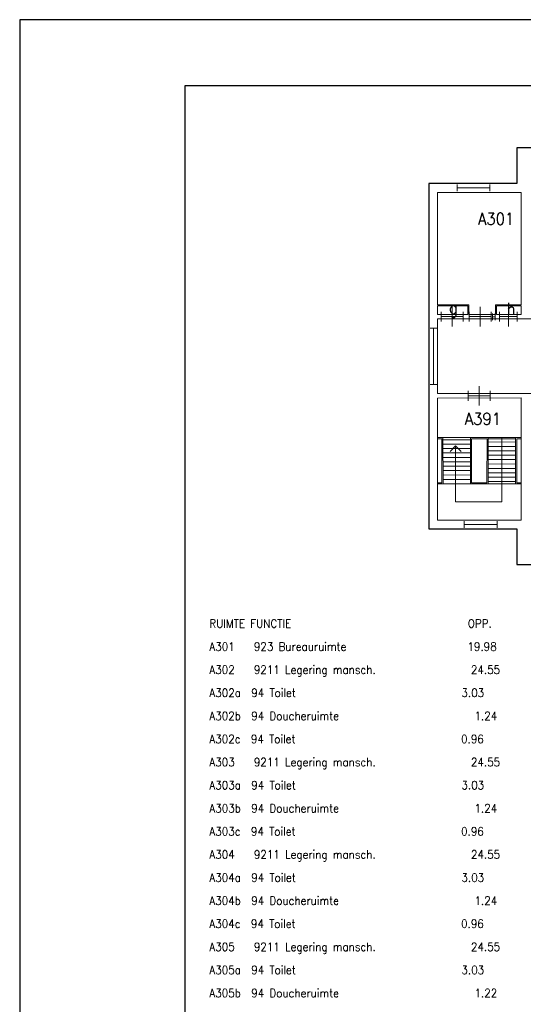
# Model space of a CAD drawing. Header units: metres. Extents: x 150886 to 151012, y 450412 to 450501.
# Tile 2 of 25: x 150886 to 150909, y 450456 to 450501. Entities that reach past the tile are written whole.
import ezdxf
from ezdxf.enums import TextEntityAlignment as Align

# ---------------------------------------------------------------- set-up
doc = ezdxf.new("R2010")
doc.units = ezdxf.units.M
doc.header["$MEASUREMENT"] = 0
for name, color, linetype, lineweight in [('BINNENMUUR', 7, 'Continuous', 0), ('BOUWKUNDE', 7, 'Continuous', 0), ('BUITENMUUR', 7, 'Continuous', 0), ('HULPLIJN', 7, 'Continuous', 0), ('KADER', 7, 'Continuous', 0), ('LABEL', 7, 'Continuous', 0), ('LEGENDA', 7, 'Continuous', 0), ('TRAP', 7, 'Continuous', 0)]:
    doc.layers.add(name, color=color, linetype=linetype, lineweight=lineweight)
doc.styles.add('Style-STANDARD', font='STANDARD.shx')

# ---------------------------------------------------------------- blocks, each defined once
blk = doc.blocks.new('202_149')
at = {"layer": 'BOUWKUNDE', "color": 7, "linetype": 'Continuous', "lineweight": 0}
for p, q in [((0, -0.2), (0, 0.2)), ((0, 0), (0.9, 0)), ((0.45, 0), (0.45, 0.4)), ((0.45, -0.4), (0.45, 0)), ((0.9, -0.2), (0.9, 0.2))]:
    blk.add_line(p, q, dxfattribs=at)
at = {"layer": 'KADER', "color": 7, "linetype": 'Continuous', "lineweight": 0, "style": 'Style-STANDARD', "flags": 1}
for tag in ['soort', 'type']:
    blk.add_attdef(tag, (0, 0), '', height=0.324, rotation=108.1924, dxfattribs=at)
blk = doc.blocks.new('204')
at = {"layer": 'BOUWKUNDE', "color": 7, "linetype": 'Continuous', "lineweight": 0}
for p, q in [((0, -0.101), (0, 0.101)), ((0, 0), (1, 0)), ((1, -0.101), (1, 0.101))]:
    blk.add_line(p, q, dxfattribs=at)
blk = doc.blocks.new('202_150')
at = {"layer": 'BOUWKUNDE', "color": 7, "linetype": 'Continuous', "lineweight": 0}
for p, q in [((0, -0.2), (0, 0.2)), ((0, 0), (0.9, 0)), ((0.45, 0), (0.45, 0.4)), ((0.45, -0.4), (0.45, 0)), ((0.9, -0.2), (0.9, 0.2))]:
    blk.add_line(p, q, dxfattribs=at)
at = {"layer": 'KADER', "color": 7, "linetype": 'Continuous', "lineweight": 0, "style": 'Style-STANDARD', "flags": 1}
for tag in ['type', 'soort']:
    blk.add_attdef(tag, (0, 0), '', height=0.324, rotation=288.1924, dxfattribs=at)
blk = doc.blocks.new('202_186')
at = {"layer": 'BOUWKUNDE', "color": 7, "linetype": 'Continuous', "lineweight": 0}
for p, q in [((0, -0.2), (0, 0.2)), ((0, 0), (0.9, 0)), ((0.45, 0), (0.45, 0.4)), ((0.45, -0.4), (0.45, 0)), ((0.9, -0.2), (0.9, 0.2))]:
    blk.add_line(p, q, dxfattribs=at)
at = {"layer": 'KADER', "color": 7, "linetype": 'Continuous', "lineweight": 0, "style": 'Style-STANDARD', "flags": 1}
for tag in ['soort', 'type']:
    blk.add_attdef(tag, (0, 0), '', height=0.324, rotation=108.1924, dxfattribs=at)
blk = doc.blocks.new('202_187')
at = {"layer": 'BOUWKUNDE', "color": 7, "linetype": 'Continuous', "lineweight": 0}
for p, q in [((0.001, -0.2), (0, 0.2)), ((0, 0), (0.72, 0)), ((0.36, 0), (0.361, 0.4)), ((0.36, -0.4), (0.36, 0)), ((0.721, -0.2), (0.72, 0.2))]:
    blk.add_line(p, q, dxfattribs=at)
at = {"layer": 'KADER', "color": 7, "linetype": 'Continuous', "lineweight": 0, "style": 'Style-STANDARD', "flags": 1}
for tag in ['type', 'soort']:
    blk.add_attdef(tag, (0, 0), '', height=0.324, rotation=288.1924, dxfattribs=at)
blk = doc.blocks.new('204_3')
at = {"layer": 'BOUWKUNDE', "color": 7, "linetype": 'Continuous', "lineweight": 0}
for p, q in [((0, -0.15), (0, 0.151)), ((0, 0), (0.116, 0.001)), ((0.116, -0.15), (0.116, 0.15))]:
    blk.add_line(p, q, dxfattribs=at)
blk = doc.blocks.new('204_4')
at = {"layer": 'BOUWKUNDE', "color": 7, "linetype": 'Continuous', "lineweight": 0}
for p, q in [((0, -0.059), (0, 0.059)), ((0, 0), (1, 0)), ((1, -0.059), (1, 0.059))]:
    blk.add_line(p, q, dxfattribs=at)
blk = doc.blocks.new('DDELEG')
at = {"layer": 'LEGENDA', "color": 7, "linetype": 'Continuous', "lineweight": 0, "style": 'Style-STANDARD'}
for s, p in [('RUIMTE FUNCTIE                              OPP.', (0, 0)), ('A301   923 Bureauruimte                    19.98', (0.001, -1.499)), ('A302   9211 Legering mansch.               24.55', (0, -3)), ('A302a  94 Toilet                            3.03', (0.001, -4.5)), ('A302b  94 Doucheruimte                      1.24', (0.001, -6)), ('A302c  94 Toilet                            0.96', (0, -7.5)), ('A303   9211 Legering mansch.               24.55', (0, -9)), ('A303a  94 Toilet                            3.03', (0.001, -10.499)), ('A303b  94 Doucheruimte                      1.24', (0.001, -12)), ('A303c  94 Toilet                            0.96', (0.001, -13.5)), ('A304   9211 Legering mansch.               24.55', (0.001, -15)), ('A304a  94 Toilet                            3.03', (0, -16.5)), ('A304b  94 Doucheruimte                      1.24', (0, -18)), ('A304c  94 Toilet                            0.96', (0.001, -19.499)), ('A305   9211 Legering mansch.               24.55', (0.001, -21)), ('A305a  94 Toilet                            3.03', (0, -22.499)), ('A305b  94 Doucheruimte                      1.22', (0, -24))]:
    blk.add_text(s, height=0.53999, rotation=359.99962, dxfattribs=at).set_placement(p)
blk = doc.blocks.new('A3L')
at = {"layer": 'KADER', "color": 7, "linetype": 'Continuous', "lineweight": 0}
blk.add_line((-82.002, -2), (-82.002, 57.4), dxfattribs=at)
at = {"layer": 'KADER', "color": 7, "linetype": 'Continuous', "lineweight": 30}
for p, q in [((2, 57.401), (-82, 57.401)), ((-82, 57.401), (-82, -2)), ((0, 55.4), (-77, 55.4)), ((-77, 55.4), (-77, 0.001))]:
    blk.add_line(p, q, dxfattribs=at)

msp = doc.modelspace()

# ---------------------------------------------------------------- linework, layer by layer
at = {"layer": 'BINNENMUUR', "color": 7, "linetype": 'Continuous', "lineweight": 13, "flags": 128}
for points in [[(150905.054, 450493.407), (150905.055, 450488.287), (150906.475, 450488.287), (150906.474, 450487.858), (150907.694, 450487.857), (150907.695, 450488.287), (150908.855, 450488.287), (150908.854, 450493.407)], [(150905.054, 450488.247), (150905.054, 450487.857), (150906.433, 450487.857), (150906.433, 450488.247)], [(150907.734, 450488.247), (150907.734, 450487.857), (150908.854, 450487.858), (150908.854, 450488.247)], [(150905.055, 450484.056), (150905.054, 450478.507), (150908.854, 450478.506), (150908.855, 450484.057)]]:
    msp.add_lwpolyline(points, close=True, dxfattribs=at)
msp.add_lwpolyline([(150909.98, 450487.657), (150905.054, 450487.657), (150905.054, 450484.256), (150909.98, 450484.256)], dxfattribs=at)
at = {"layer": 'BUITENMUUR', "color": 7, "linetype": 'Continuous', "lineweight": 30, "flags": 128}
msp.add_lwpolyline([(150968.654, 450478.098), (150968.654, 450476.463), (150993.254, 450476.463), (150993.255, 450484.238), (150993.255, 450495.391), (150968.655, 450495.391), (150968.654, 450493.767), (150965.254, 450493.766), (150965.254, 450495.432), (150908.654, 450495.432), (150908.654, 450493.808), (150904.655, 450493.807), (150904.654, 450478.106), (150908.654, 450478.107), (150908.655, 450476.482), (150965.255, 450476.482), (150965.254, 450478.098)], close=True, dxfattribs=at)
at = {"layer": 'HULPLIJN', "color": 7, "linetype": 'Continuous', "lineweight": 0}
for p, q in [((150905.054, 450482.207), (150905.254, 450482.206)), ((150905.055, 450482.256), (150905.304, 450482.256)), ((150905.254, 450482.206), (150905.255, 450480.206)), ((150905.304, 450482.256), (150905.305, 450480.157)), ((150906.554, 450480.157), (150906.555, 450482.257)), ((150906.555, 450482.257), (150908.855, 450482.257)), ((150906.604, 450480.207), (150906.605, 450482.207)), ((150906.605, 450482.207), (150907.305, 450482.206)), ((150907.304, 450480.206), (150907.305, 450482.206)), ((150907.354, 450480.156), (150907.354, 450482.206)), ((150907.354, 450482.206), (150908.605, 450482.206)), ((150908.605, 450482.206), (150908.605, 450480.157)), ((150908.654, 450482.207), (150908.854, 450482.206)), ((150908.654, 450482.207), (150908.654, 450480.207)), ((150905.054, 450480.156), (150905.305, 450480.157)), ((150905.055, 450480.207), (150905.255, 450480.206)), ((150906.554, 450480.157), (150907.354, 450480.156)), ((150906.604, 450480.207), (150907.304, 450480.206)), ((150908.605, 450480.157), (150908.854, 450480.157)), ((150908.654, 450480.207), (150908.855, 450480.206))]:
    msp.add_line(p, q, dxfattribs=at)
at = {"layer": 'TRAP', "color": 7, "linetype": 'Continuous', "lineweight": 0}
for p, q in [((150908.604, 450482.257), (150907.355, 450482.256)), ((150907.98, 450482.257), (150907.979, 450479.333)), ((150905.304, 450482.156), (150906.555, 450482.157)), ((150905.304, 450481.756), (150906.555, 450481.757)), ((150905.305, 450481.957), (150906.554, 450481.957)), ((150905.879, 450481.878), (150905.628, 450481.628)), ((150905.879, 450479.334), (150905.879, 450481.878)), ((150906.128, 450481.628), (150905.879, 450481.878)), ((150908.604, 450482.057), (150907.354, 450482.056)), ((150908.604, 450481.857), (150907.355, 450481.856)), ((150905.304, 450481.356), (150906.555, 450481.357)), ((150905.305, 450481.557), (150906.554, 450481.557)), ((150908.604, 450481.657), (150907.354, 450481.656)), ((150908.605, 450481.457), (150907.354, 450481.456)), ((150905.304, 450480.956), (150906.554, 450480.957)), ((150905.305, 450481.156), (150906.554, 450481.157)), ((150908.605, 450481.057), (150907.354, 450481.056)), ((150908.604, 450481.257), (150907.355, 450481.257)), ((150908.604, 450480.857), (150907.355, 450480.857)), ((150905.304, 450480.756), (150906.554, 450480.757)), ((150905.304, 450480.556), (150906.554, 450480.557)), ((150908.605, 450480.657), (150907.354, 450480.656)), ((150908.604, 450480.457), (150907.355, 450480.457)), ((150905.304, 450480.356), (150906.555, 450480.357)), ((150905.305, 450480.157), (150906.554, 450480.157)), ((150908.604, 450480.257), (150907.354, 450480.256)), ((150907.979, 450479.333), (150905.879, 450479.334))]:
    msp.add_line(p, q, dxfattribs=at)
at = {"layer": 'TRAP', "color": 7, "linetype": 'Continuous', "lineweight": 0, "flags": 128}
for points in [[(150905.305, 450480.157), (150906.554, 450480.157), (150906.555, 450482.257), (150905.304, 450482.256)], [(150907.354, 450480.156), (150908.605, 450480.157), (150908.604, 450482.257), (150907.355, 450482.256)]]:
    msp.add_lwpolyline(points, close=True, dxfattribs=at)

# ---------------------------------------------------------------- block references
at = {"layer": 'BOUWKUNDE', "color": 7, "linetype": 'Continuous', "lineweight": 0, "extrusion": (0, 0, -1), "xscale": 1.489406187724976, "yscale": 1.489406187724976, "zscale": 1.489406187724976, "rotation": 0.0001791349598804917}
msp.add_blockref('204', (-150907.433, 450493.61), dxfattribs=at)
at = {"layer": 'BOUWKUNDE', "color": 7, "linetype": 'Continuous', "lineweight": 0}
for name, p, xscale, yscale, zscale, rotation in [('202_186', (150906.227, 450487.757), 1.111111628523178, 1.111111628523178, 1.111111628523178, 179.9997598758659), ('202_150', (150906.491, 450487.758), 1.111111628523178, 1.111111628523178, 1.111111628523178, 359.9997598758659), ('202_187', (150907.875, 450487.757), 1.111111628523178, 1.111111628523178, 1.111111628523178, 359.9996998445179), ('204_3', (150907.67, 450487.752), 0.9999953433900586, 0.9999953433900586, 0.9999953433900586, 179.9976999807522), ('204_4', (150904.869, 450487.231), 2.553402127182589, 2.553402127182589, 2.553402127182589, 269.9996865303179), ('202_149', (150907.443, 450484.156), 1.111111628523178, 1.111111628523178, 1.111111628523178, 179.9997598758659), ('204', (150907.762, 450478.304), 1.489406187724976, 1.489406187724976, 1.489406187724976, 179.9998208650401)]:
    msp.add_blockref(name, p, dxfattribs=dict(at, xscale=xscale, yscale=yscale, zscale=zscale, rotation=rotation))
at = {"layer": 'KADER', "color": 7, "linetype": 'Continuous', "lineweight": 0, "xscale": 1.5, "yscale": 1.5, "zscale": 1.5}
msp.add_blockref('A3L', (151009.07, 450415.155), dxfattribs=at)
at = {"layer": 'LEGENDA', "color": 7, "linetype": 'Continuous', "lineweight": 0, "xscale": 0.7000018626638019, "yscale": 0.7000018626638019, "zscale": 0.7000018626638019, "rotation": 0.0003811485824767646}
msp.add_blockref('DDELEG', (150894.687, 450473.615), dxfattribs=at)

# ---------------------------------------------------------------- texts
at = {"layer": 'LABEL', "color": 7, "linetype": 'Continuous', "lineweight": 0, "style": 'Style-STANDARD'}
for s, p in [('A301', (150906.895, 450492.202)), ('g', (150905.573, 450488.159)), ('h', (150908.193, 450488.109)), ('A391', (150906.295, 450483.114))]:
    msp.add_text(s, height=0.54, rotation=359.9997, dxfattribs=at).set_placement(p, align=Align.MIDDLE_LEFT)

doc.saveas('drawing.dxf')
